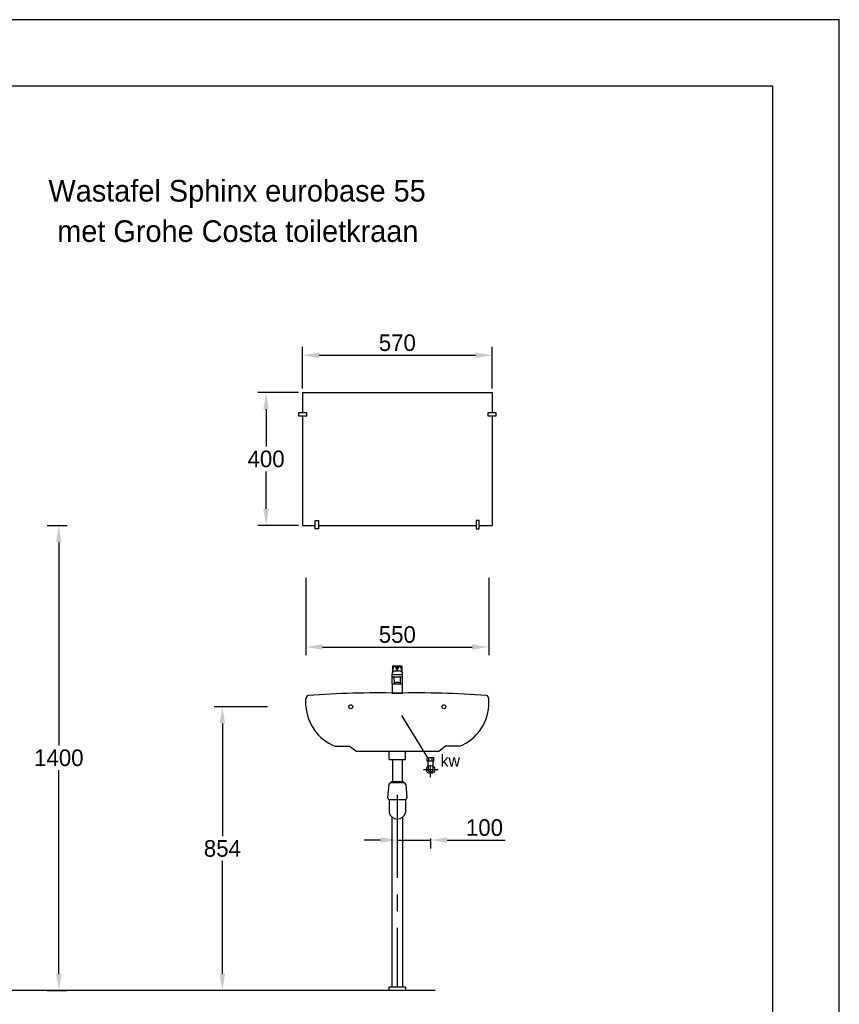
# Model space of a CAD drawing. Extents: x -33748 to 12452, y -14932 to 2888.
# Tile 17 of 194: x -32015 to -29548, y -11957 to -8992. Entities that reach past the tile are written whole.
import ezdxf

# ---------------------------------------------------------------- set-up
doc = ezdxf.new("R2010")
doc.units = 0
doc.header["$LTSCALE"] = 20
for name, pattern in [('CENTER', [20, 12.5, -2.5, 2.5, -2.5]), ('CENTER2', [11.25, 7.5, -1.25, 1.25, -1.25]), ('HIDDEN2', [1.875, 1.25, -0.625])]:
    doc.linetypes.add(name, pattern=pattern)
doc.layers.get('DEFPOINTS').update_dxf_attribs({"linetype": 'CONTINUOUS'})
for name, color, linetype in [('00KAD025', 2, 'CONTINUOUS'), ('00KAD070', 5, 'CONTINUOUS'), ('BL$2----', 7, 'CONTINUOUS'), ('SANITAIR', 7, 'CONTINUOUS'), ('WL530----_DETAIL', 2, 'CONTINUOUS')]:
    doc.layers.add(name, color=color, linetype=linetype)
doc.styles.add('BURO-018', font='BUROFONT.shx', dxfattribs={"height": 36})
doc.dimstyles.new('ISO-25', dxfattribs={"dimscale": 20, "dimtxt": 2.5, "dimasz": 2.5, "dimexe": 1.25, "dimexo": 0.625, "dimtad": 1, "dimtih": 1, "dimdec": 4, "dimtxsty": 'STANDARD', "dimcen": 2.5, "dimazin": 3, "dimtfac": 1, "dimtdec": 4, "dimtmove": 0, "dimatfit": 3, "dimtvp": 1, "dimtolj": 1, "dimtzin": 0})

# ---------------------------------------------------------------- blocks, each defined once
blk = doc.blocks.new('A4-VER')
at = {"layer": '00KAD025', "linetype": 'CONTINUOUS'}
for p, q in [((210, 297), (0, 297)), ((210, 0), (210, 297))]:
    blk.add_line(p, q, dxfattribs=at)
at = {"layer": '00KAD070', "linetype": 'CONTINUOUS'}
for p, q in [((200, 287), (10, 287)), ((200, 10), (200, 287))]:
    blk.add_line(p, q, dxfattribs=at)
blk = doc.blocks.new('*D44')
at = {"layer": 'DEFPOINTS', "color": 0}
for p in [(-31944.2, -10514.7), (-31897.1, -10514.7), (-31944.2, -11914.7)]:
    blk.add_point(p, dxfattribs=at)
at = {"layer": 'SANITAIR', "color": 0}
for p, q in [((-31931.7, -10514.7), (-31872.1, -10514.7)), ((-31897.1, -10564.7), (-31897.1, -11177.2)), ((-31897.1, -11864.7), (-31897.1, -11252.2)), ((-31931.7, -11914.7), (-31872.1, -11914.7))]:
    blk.add_line(p, q, dxfattribs=at)
for points in [[(-31905.5, -10564.7), (-31888.8, -10564.7), (-31897.1, -10514.7)], [(-31905.5, -11864.7), (-31888.8, -11864.7), (-31897.1, -11914.7)]]:
    blk.add_solid(points, dxfattribs=at)
at = {"layer": 'SANITAIR', "color": 0, "insert": (-31897.1, -11214.7), "char_height": 50, "attachment_point": 5}
blk.add_mtext('\\A1;1400', dxfattribs=at)
blk = doc.blocks.new('*D46')
at = {"layer": 'DEFPOINTS', "color": 0}
for p in [(-30593.3, -10002.3), (-31163.3, -10114.7), (-30593.3, -10114.7)]:
    blk.add_point(p, dxfattribs=at)
at = {"layer": 'SANITAIR', "color": 0}
for p, q in [((-31163.3, -10102.2), (-31163.3, -9977.3)), ((-30593.3, -10102.2), (-30593.3, -9977.3)), ((-31113.3, -10002.3), (-30643.3, -10002.3))]:
    blk.add_line(p, q, dxfattribs=at)
for points in [[(-31113.3, -9993.9), (-31113.3, -10010.6), (-31163.3, -10002.3)], [(-30643.3, -9993.9), (-30643.3, -10010.6), (-30593.3, -10002.3)]]:
    blk.add_solid(points, dxfattribs=at)
at = {"layer": 'SANITAIR', "color": 0, "insert": (-30878.3, -9964.8), "char_height": 50, "attachment_point": 5}
blk.add_mtext('\\A1;570', dxfattribs=at)
blk = doc.blocks.new('*D47')
at = {"layer": 'DEFPOINTS', "color": 0}
for p in [(-31163.3, -10114.7), (-31273.3, -10514.7), (-31163.3, -10514.7)]:
    blk.add_point(p, dxfattribs=at)
at = {"layer": 'SANITAIR', "color": 0}
for p, q in [((-31175.8, -10114.7), (-31298.3, -10114.7)), ((-31273.3, -10164.7), (-31273.3, -10277.2)), ((-31273.3, -10464.7), (-31273.3, -10352.2)), ((-31175.8, -10514.7), (-31298.3, -10514.7))]:
    blk.add_line(p, q, dxfattribs=at)
for points in [[(-31281.6, -10164.7), (-31264.9, -10164.7), (-31273.3, -10114.7)], [(-31281.6, -10464.7), (-31264.9, -10464.7), (-31273.3, -10514.7)]]:
    blk.add_solid(points, dxfattribs=at)
at = {"layer": 'SANITAIR', "color": 0, "insert": (-31273.3, -10314.7), "char_height": 50, "attachment_point": 5}
blk.add_mtext('\\A1;400', dxfattribs=at)
blk = doc.blocks.new('*D48')
at = {"layer": 'DEFPOINTS', "color": 0}
for p in [(-31256.7, -11060.7), (-31404.9, -11914.7), (-31256.7, -11914.7)]:
    blk.add_point(p, dxfattribs=at)
at = {"layer": 'SANITAIR', "color": 0}
for p, q in [((-31269.2, -11060.7), (-31429.9, -11060.7)), ((-31404.9, -11110.7), (-31404.9, -11450.2)), ((-31404.9, -11864.7), (-31404.9, -11525.2)), ((-31269.2, -11914.7), (-31429.9, -11914.7))]:
    blk.add_line(p, q, dxfattribs=at)
for points in [[(-31413.2, -11110.7), (-31396.5, -11110.7), (-31404.9, -11060.7)], [(-31413.2, -11864.7), (-31396.5, -11864.7), (-31404.9, -11914.7)]]:
    blk.add_solid(points, dxfattribs=at)
at = {"layer": 'SANITAIR', "color": 0, "insert": (-31404.9, -11487.7), "char_height": 50, "attachment_point": 5}
blk.add_mtext('\\A1;854', dxfattribs=at)
blk = doc.blocks.new('*D49')
at = {"layer": 'DEFPOINTS', "color": 0}
for p in [(-30878.5, -11445.4), (-30778.5, -11445.4), (-30778.5, -11462.3)]:
    blk.add_point(p, dxfattribs=at)
at = {"layer": 'SANITAIR', "color": 0}
for p, q in [((-30928.5, -11462.3), (-30978.5, -11462.3)), ((-30878.5, -11457.9), (-30878.5, -11487.3)), ((-30878.5, -11462.3), (-30778.5, -11462.3)), ((-30778.5, -11457.9), (-30778.5, -11487.3)), ((-30728.5, -11462.3), (-30553.5, -11462.3))]:
    blk.add_line(p, q, dxfattribs=at)
for points in [[(-30928.5, -11454), (-30928.5, -11470.7), (-30878.5, -11462.3)], [(-30728.5, -11454), (-30728.5, -11470.7), (-30778.5, -11462.3)]]:
    blk.add_solid(points, dxfattribs=at)
at = {"layer": 'SANITAIR', "color": 0, "insert": (-30616, -11424.8), "char_height": 50, "attachment_point": 5}
blk.add_mtext('\\A1;100', dxfattribs=at)
blk = doc.blocks.new('*D50')
at = {"layer": 'DEFPOINTS', "color": 0}
for p in [(-31153.3, -10660.4), (-30603.3, -10660.4), (-30603.3, -10880.9)]:
    blk.add_point(p, dxfattribs=at)
at = {"layer": 'SANITAIR', "color": 0}
for p, q in [((-31153.3, -10672.9), (-31153.3, -10905.9)), ((-30603.3, -10672.9), (-30603.3, -10905.9)), ((-31103.3, -10880.9), (-30653.3, -10880.9))]:
    blk.add_line(p, q, dxfattribs=at)
for points in [[(-31103.3, -10872.6), (-31103.3, -10889.2), (-31153.3, -10880.9)], [(-30653.3, -10872.6), (-30653.3, -10889.2), (-30603.3, -10880.9)]]:
    blk.add_solid(points, dxfattribs=at)
at = {"layer": 'SANITAIR', "color": 0, "insert": (-30878.3, -10843.4), "char_height": 50, "attachment_point": 5}
blk.add_mtext('\\A1;550', dxfattribs=at)

msp = doc.modelspace()

# ---------------------------------------------------------------- linework, layer by layer
at = {"layer": 'SANITAIR', "color": 7}
for p, q in [((-31163.29483, -10114.6816), (-31163.29483, -10175.26429)), ((-31163.29483, -10114.6816), (-31125.0837, -10114.6816)), ((-31125.0837, -10114.6816), (-31115.45523, -10114.6816)), ((-31115.45523, -10114.6816), (-30641.13443, -10114.6816)), ((-31115.45523, -10114.6816), (-30641.13443, -10114.6816)), ((-30641.13443, -10114.6816), (-30631.50596, -10114.6816)), ((-30631.50596, -10114.6816), (-30593.29483, -10114.6816)), ((-30593.29483, -10114.6816), (-30593.29483, -10175.26429)), ((-31175.92858, -10175.26429), (-31175.92858, -10184.89276)), ((-31150.66108, -10175.26429), (-31175.92858, -10175.26429)), ((-31175.92858, -10184.89276), (-31150.66108, -10184.89276)), ((-31163.29483, -10184.89276), (-31163.29483, -10514.6816)), ((-31150.66108, -10184.89276), (-31150.66108, -10175.26429)), ((-30580.66108, -10175.26429), (-30605.92858, -10175.26429)), ((-30605.92858, -10175.26429), (-30605.92858, -10184.89276)), ((-30605.92858, -10184.89276), (-30580.66108, -10184.89276)), ((-30593.29483, -10184.89276), (-30593.29483, -10514.6816)), ((-30580.66108, -10184.89276), (-30580.66108, -10175.26429)), ((-31163.29483, -10514.6816), (-31125.0837, -10514.6816)), ((-31125.0837, -10499.68378), (-31115.45523, -10499.68378)), ((-31125.0837, -10524.95128), (-31125.0837, -10499.68378)), ((-31115.45523, -10524.95128), (-31125.0837, -10524.95128)), ((-31115.45523, -10499.68378), (-31115.45523, -10524.95128)), ((-31115.45523, -10514.6816), (-30641.13443, -10514.6816)), ((-30641.13443, -10499.68378), (-30641.13443, -10524.95128)), ((-30631.50596, -10499.68378), (-30641.13443, -10499.68378)), ((-30641.13443, -10524.95128), (-30631.50596, -10524.95128)), ((-30631.50596, -10524.95128), (-30631.50596, -10499.68378)), ((-30631.50596, -10514.6816), (-30593.29483, -10514.6816)), ((-31153.29483, -11058.14095), (-31153.29483, -11037.09093)), ((-30603.29483, -11058.14095), (-30603.29483, -11037.09093)), ((-31066.64888, -11179.68608), (-31022.76003, -11179.68608)), ((-31003.29483, -11194.68608), (-31022.76003, -11179.68608)), ((-31003.29483, -11194.68608), (-30753.29483, -11194.68608)), ((-30903.29483, -11219.60864), (-30903.29483, -11194.68608)), ((-30853.29483, -11219.60864), (-30853.29483, -11194.68608)), ((-30753.29483, -11194.68608), (-30733.82963, -11179.68608)), ((-30689.94078, -11179.68608), (-30733.82963, -11179.68608)), ((-30903.29483, -11219.60864), (-30853.29483, -11219.60864)), ((-30893.11939, -11219.60864), (-30893.11939, -11284.53599)), ((-30863.47027, -11219.60864), (-30863.47027, -11284.53599)), ((-30788.29483, -11224.6816), (-30788.29483, -11214.6816)), ((-30768.29483, -11224.6816), (-30788.29483, -11224.6816)), ((-30785.79483, -11239.81448), (-30785.79483, -11224.6816)), ((-30783.29483, -11224.6816), (-30783.29483, -11214.6816)), ((-30773.29483, -11224.6816), (-30773.29483, -11214.6816)), ((-30770.79483, -11239.81448), (-30770.79483, -11224.6816)), ((-30768.29483, -11224.6816), (-30768.29483, -11214.6816)), ((-30903.44741, -11294.76773), (-30907.40063, -11334.29989)), ((-30858.05924, -11290.31791), (-30898.53042, -11290.31791)), ((-30893.11939, -11285.37638), (-30863.47027, -11285.37638)), ((-30853.14225, -11294.76773), (-30849.18903, -11334.29989)), ((-30903.00243, -11339.73311), (-30903.00243, -11379.26527)), ((-30902.48363, -11339.73311), (-30854.10603, -11339.73311)), ((-30853.58723, -11339.73311), (-30853.58723, -11379.26527))]:
    msp.add_line(p, q, dxfattribs=at)
at = {"layer": 'SANITAIR', "color": 0, "linetype": 'CONTINUOUS'}
for p, q in [((-30893.08225, -10951.94766), (-30887.3581, -10938.59847)), ((-30863.50741, -10938.59847), (-30893.08225, -10938.59847)), ((-30893.08225, -10938.59847), (-30893.08225, -10957.76669)), ((-30878.29483, -10951.94766), (-30884.01898, -10938.59847)), ((-30878.29483, -10951.94766), (-30872.57068, -10938.59847)), ((-30878.29483, -10938.59847), (-30878.29483, -10951.94766)), ((-30863.50741, -10951.94766), (-30869.23156, -10938.59847)), ((-30863.50741, -10957.76669), (-30863.50741, -10938.59847)), ((-30894.27477, -10963.8666), (-30894.27477, -10962.50253)), ((-30894.27477, -10992.98764), (-30894.27477, -10963.8666)), ((-30894.27477, -10963.8666), (-30862.31489, -10963.8666)), ((-30884.27477, -10952.50253), (-30872.31489, -10952.50253)), ((-30862.31489, -10963.8666), (-30862.31489, -10962.50253)), ((-30862.31489, -10992.98764), (-30862.31489, -10963.8666)), ((-30893.08225, -10971.01796), (-30863.50741, -10971.01796)), ((-30887.20446, -10989.82859), (-30887.48771, -10971.01796)), ((-30869.09192, -10989.82859), (-30869.10195, -10971.01796))]:
    msp.add_line(p, q, dxfattribs=at)
at = {"layer": 'SANITAIR', "color": 1, "linetype": 'CENTER2'}
msp.add_line((-30786.09513, -11214.6816), (-30865.57242, -11084.69581), dxfattribs=at)
at = {"layer": 'SANITAIR'}
for p, q in [((-30768.29483, -11214.6816), (-30788.29483, -11214.6816)), ((-30894.37929, -11393.26778), (-30894.37929, -11904.6816)), ((-30862.37929, -11393.40545), (-30862.37929, -11904.6816)), ((-30870.87929, -11904.6816), (-30903.37929, -11904.6816)), ((-30903.37929, -11904.6816), (-30903.37929, -11914.6816)), ((-30853.37929, -11904.6816), (-30870.87929, -11904.6816)), ((-30853.37929, -11904.6816), (-30853.37929, -11914.6816))]:
    msp.add_line(p, q, dxfattribs=at)
at = {"layer": 'SANITAIR', "color": 1, "linetype": 'CENTER'}
msp.add_line((-30778.29483, -11272.35536), (-30778.29483, -11236.71305), dxfattribs=at)
at = {"layer": 'SANITAIR', "color": 1}
msp.add_line((-30799.52484, -11249.6816), (-30754.93912, -11249.6816), dxfattribs=at)
at = {"layer": 'SANITAIR', "color": 1, "linetype": 'HIDDEN2'}
for p, q in [((-30785.79483, -11239.81448), (-30785.79483, -11249.6816)), ((-30770.79483, -11249.6816), (-30770.79483, -11239.81448))]:
    msp.add_line(p, q, dxfattribs=at)
at = {"layer": 'SANITAIR', "color": 0, "linetype": 'CONTINUOUS'}
msp.add_lwpolyline([(-30894.27477, -11019.68608), (-30862.31489, -11019.68608), (-30862.31489, -10992.98764), (-30894.27477, -10992.98764)], close=True, dxfattribs=at)
at = {"layer": 'SANITAIR', "color": 7, "linetype": 'CONTINUOUS'}
msp.add_lwpolyline([(-32864.76263, -11914.6816), (-30763.96161, -11914.6816)], dxfattribs=at)
at = {"layer": 'SANITAIR', "color": 1}
for centre in [(-31018.29483, -11060.6816), (-30738.29483, -11060.6816)]:
    msp.add_circle(centre, 5.90271, dxfattribs=at)
at = {"layer": 'SANITAIR', "color": 7}
msp.add_circle((-30778.29483, -11249.6816), 12.39395, dxfattribs=at)
at = {"layer": 'SANITAIR', "color": 0, "linetype": 'CONTINUOUS'}
for centre, start, end in [((-30884.27477, -10962.50253), 90, 180), ((-30872.31489, -10962.50253), 0, 90)]:
    msp.add_arc(centre, 10, start, end, dxfattribs=at)
at = {"layer": 'SANITAIR', "color": 7}
for centre, radius, start, end in [((-31142.85481, -11036.3861), 10.46379, 108.80303863, 183.86234139), ((-30933.14029, -14143.04431), 3123.83973, 88.99400249, 93.9113668), ((-30823.44937, -14143.04431), 3123.83973, 86.0886332, 91.00599751), ((-30613.73485, -11036.3861), 10.46379, 356.13765861, 71.19696137), ((-31012.50501, -11049.43227), 141.0589, 183.53957069, 247.42833661), ((-30744.08465, -11049.43227), 141.0589, 292.57166339, 356.46042931), ((-30898.53042, -11295.25943), 4.94152, 90, 174.28940686), ((-30893.11939, -11290.31791), 4.94152, 90, 180), ((-30863.47027, -11290.31791), 4.94152, 0, 90), ((-30858.05924, -11295.25943), 4.94152, 5.71059314, 90), ((-30902.48363, -11334.79159), 4.94152, 174.28940686, 270), ((-30854.10603, -11334.79159), 4.94152, 270, 5.71059314), ((-30878.29483, -11373.70606), 25.32529, 192.68038349, 347.31961651)]:
    msp.add_arc(centre, radius, start, end, dxfattribs=at)
at = {"layer": 'SANITAIR', "color": 1, "linetype": 'HIDDEN2'}
msp.add_arc((-30778.29483, -11249.6816), 7.5, 180, 0, dxfattribs=at)
at = {"layer": 'SANITAIR', "color": 0, "linetype": 'CONTINUOUS'}
msp.add_ellipse((-30878.14819, -10989.82859), major_axis=(-9.05627, 0), ratio=0.3260829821, dxfattribs=at)
at = {"layer": 'WL530----_DETAIL', "color": 1, "linetype": 'CENTER'}
msp.add_line((-30878.37929, -11326.21787), (-30878.37929, -11904.6816), dxfattribs=at)

# ---------------------------------------------------------------- block references
at = {"layer": 'BL$2----', "xscale": 20, "yscale": 20, "zscale": 20}
msp.add_blockref('A4-VER', (-33748.0224, -14931.81975), dxfattribs=at)

# ---------------------------------------------------------------- texts
at = {"layer": 'SANITAIR', "color": 1}
for s, p in [('Wastafel Sphinx eurobase 55', (-31928.23289, -9539.51201)), ('met Grohe Costa toiletkraan', (-31901.8911, -9661.06279))]:
    msp.add_text(s, height=65, dxfattribs=at).set_placement(p)
at = {"layer": 'SANITAIR', "color": 1, "style": 'BURO-018'}
msp.add_text('kw', height=36, dxfattribs=at).set_placement((-30748.44288, -11241.10808))

# ---------------------------------------------------------------- dimensions: what is measured, and where the dimension line sits
at = {"layer": 'SANITAIR', "color": 1}
for base, p1, p2, picture, middle in [((-30593.29483, -10002.26346), (-31163.29483, -10114.6816), (-30593.29483, -10114.6816), '*D46', (-30878.29483, -9964.76346)), ((-30603.29483, -10880.91275), (-31153.29483, -10660.37654), (-30603.29483, -10660.37654), '*D50', (-30878.29483, -10843.41275)), ((-30778.48671, -11462.34188), (-30878.48671, -11445.39952), (-30778.48671, -11445.39952), '*D49', (-30615.98671, -11424.84188))]:
    dim = msp.add_linear_dim(base=base, p1=p1, p2=p2, dimstyle='ISO-25', dxfattribs=at)
    dim.commit()
    dim.dimension.update_dxf_attribs({"geometry": picture, "text_midpoint": middle})
for base, p1, p2, picture, middle in [((-31273.26126, -10514.6816), (-31163.29483, -10114.6816), (-31163.29483, -10514.6816), '*D47', (-31273.26126, -10314.6816)), ((-31404.85652, -11914.6816), (-31256.66137, -11060.6816), (-31256.66137, -11914.6816), '*D48', (-31404.85652, -11487.6816))]:
    dim = msp.add_linear_dim(base=base, p1=p1, p2=p2, angle=90, dimstyle='ISO-25', dxfattribs=at)
    dim.commit()
    dim.dimension.update_dxf_attribs({"geometry": picture, "text_midpoint": middle})
dim = msp.add_linear_dim(base=(-31897.12281, -10514.6816), p1=(-31944.21589, -11914.6816), p2=(-31944.21589, -10514.6816), angle=90, dimstyle='ISO-25', override={"dimscale": 20}, dxfattribs=at)
dim.commit()
dim.dimension.update_dxf_attribs({"geometry": '*D44', "text_midpoint": (-31897.12281, -11214.6816)})

doc.saveas('drawing.dxf')
